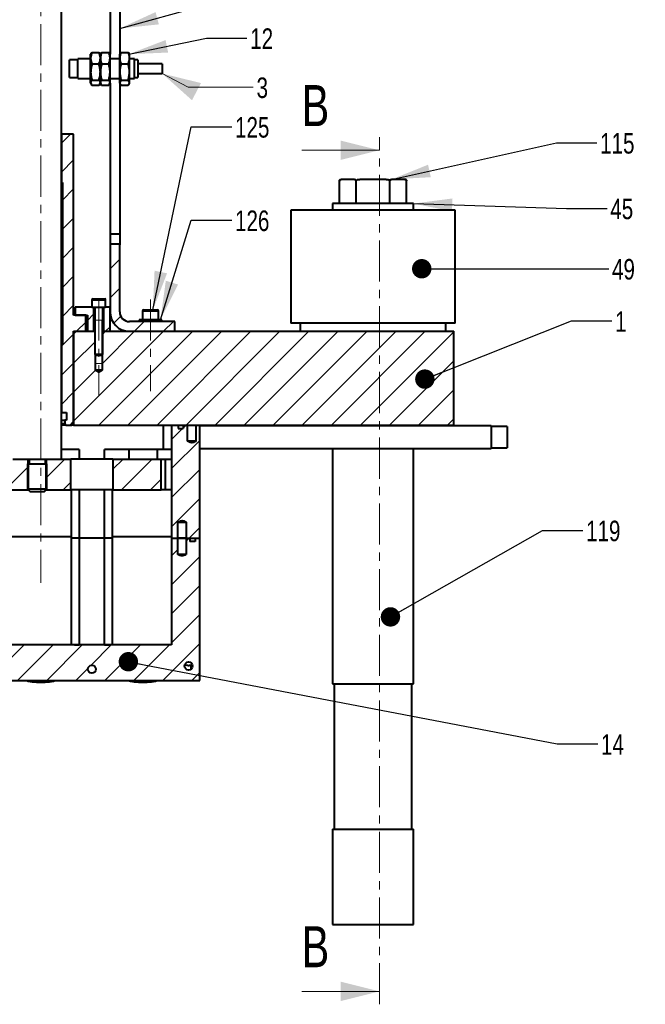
# Model space of a CAD drawing. Header units: millimetres. Extents: x 29 to 409, y 26 to 285.
# Tile 2 of 6: x 144 to 241, y 26 to 178. Entities that reach past the tile are written whole.
import ezdxf

# ---------------------------------------------------------------- set-up
doc = ezdxf.new("R2010")
doc.units = ezdxf.units.MM
doc.linetypes.add('CENTER', pattern=[10.16, 6.35, -1.27, 1.27, -1.27])
doc.styles.add('SLDTEXTSTYLE0', font='TXT', dxfattribs={"width": 0.75})
doc.dimstyles.new('SLDDIMSTYLE0', dxfattribs={"dimtxt": 6, "dimasz": 6, "dimexe": 0, "dimexo": 0.0625, "dimgap": 1.5, "dimtad": 0, "dimtih": 1, "dimtoh": 1, "dimdec": 0, "dimrnd": 1e-09, "dimzin": 0, "dimdsep": 46, "dimtxsty": 'Standard', "dimsah": 1, "dimcen": 0.09, "dimadec": 0, "dimazin": 0, "dimtfac": 1, "dimtdec": 0, "dimtofl": 0, "dimtmove": 0, "dimatfit": 3, "dimfxl": 0, "dimtolj": 1, "dimtzin": 0, "dimarcsym": 0})
doc.dimstyles.new('SLDDIMSTYLE2', dxfattribs={"dimtxt": 3, "dimasz": 3, "dimexe": 0, "dimexo": 0.0625, "dimgap": 0.75, "dimtad": 0, "dimtih": 1, "dimtoh": 1, "dimdec": 0, "dimrnd": 1e-09, "dimzin": 0, "dimdsep": 46, "dimtxsty": 'Standard', "dimblk1": 'DOT', "dimblk2": 'DOT', "dimsah": 1, "dimcen": 0.09, "dimadec": 0, "dimazin": 0, "dimtfac": 1, "dimtdec": 0, "dimtofl": 0, "dimtmove": 0, "dimatfit": 3, "dimldrblk": 'DOT', "dimfxl": 0, "dimtolj": 1, "dimtzin": 0, "dimarcsym": 0})

# ---------------------------------------------------------------- blocks, each defined once
blk = doc.blocks.new('_DOT')
at = {"color": 0, "linetype": 'ByBlock', "lineweight": -2}
blk.add_line((-0.5, 0), (-1, 0), dxfattribs=at)
at = {"color": 0, "linetype": 'ByBlock', "const_width": 0.5}
blk.add_lwpolyline([(-0.25, 0, 1), (0.25, 0, 1)], format="xyb", close=True, dxfattribs=at)

msp = doc.modelspace()

# ---------------------------------------------------------------- hatches: boundary and pattern name
at = {"linetype": 'Continuous', "lineweight": 0}
h = msp.add_hatch(dxfattribs=at)
h.set_pattern_fill('ANSI31', style=0)
h.paths.add_polyline_path([(150.449, 153.1856), (150.449, 128.1856), (150.324, 128.1856), (150.324, 117.6356), (151.099, 117.6356), (151.099, 116.4356), (150.824, 116.4356), (150.824, 115.9356), (150.9684, 115.6856), (151.9104, 115.6856), (152.199, 116.1856), (152.199, 130.1856), (154.074, 130.1856), (154.074, 132.6856), (152.199, 132.6856), (152.199, 160.6856), (150.324, 160.6856), (150.324, 153.1856)], flags=0)
h = msp.add_hatch(dxfattribs=at)
h.set_pattern_fill('ANSI31', style=0)
edge = h.paths.add_edge_path(flags=0)
edge.add_line((159.324, 143.6856), (157.824, 143.6856))
edge.add_line((157.824, 143.6856), (157.824, 133.1856))
edge.add_arc((160.824, 133.1856), 3, 180, 270)
edge.add_line((160.824, 130.1856), (167.824, 130.1856))
edge.add_line((167.824, 130.1856), (167.824, 131.6856))
edge.add_line((167.824, 131.6856), (160.824, 131.6856))
edge.add_arc((160.824, 133.1856), 1.5, 180, 270, ccw=False)
edge.add_line((159.324, 133.1856), (159.324, 143.6856))
h = msp.add_hatch(dxfattribs=at)
h.set_pattern_fill('ANSI31', style=0)
h.paths.add_polyline_path([(155.324, 133.9356), (152.449, 133.9356), (152.449, 132.6856), (154.324, 132.6856), (154.324, 130.1856), (155.324, 130.1856)], flags=0)
h = msp.add_hatch(dxfattribs=at)
h.set_pattern_fill('ANSI31', style=0)
h.paths.add_polyline_path([(156.824, 133.9356), (156.824, 130.1856), (157.824, 130.1856), (157.824, 133.9356)], flags=0)
h = msp.add_hatch(dxfattribs=at)
h.set_pattern_fill('ANSI31', style=0)
h.paths.add_polyline_path([(152.199, 130.1856), (152.199, 115.6856), (210.949, 115.6856), (210.949, 130.1856), (156.599, 130.1856), (156.599, 124.1856), (156.074, 123.8701), (155.549, 124.1856), (155.549, 130.1856)], flags=0)
h = msp.add_hatch(dxfattribs=at)
h.set_pattern_fill('ANSI31', style=0)
edge = h.paths.add_edge_path(flags=0)
edge.add_spline(control_points=[(171.0986, 113.1856), (171.0849, 113.1785), (171.0713, 113.1714), (171.0576, 113.1644), (170.9409, 113.1048), (170.8224, 113.0468), (170.6981, 113.0055), (170.6184, 112.9789), (170.5342, 112.9604), (170.4501, 112.9603), (170.3656, 112.9601), (170.2807, 112.9786), (170.2004, 113.0053), (170.0614, 113.0515), (169.9295, 113.118), (169.7995, 113.1856)], knot_values=[0.0149744, 0.0149744, 0.0149744, 0.0149744, 0.01515875, 0.01515875, 0.01515875, 0.01673081, 0.01673081, 0.01673081, 0.01774462, 0.01774462, 0.01774462, 0.01876521, 0.01876521, 0.01876521, 0.0205335, 0.0205335, 0.0205335, 0.0205335], weights=[1, 1, 1, 1, 1, 1, 1, 1, 1, 1, 1, 1, 1, 1, 1, 1], degree=3, periodic=0)
edge.add_line((169.7995, 113.1856), (169.7995, 115.6856))
edge.add_line((169.7995, 115.6856), (169.099, 115.6856))
edge.add_line((169.099, 115.6856), (169.099, 115.1606))
edge.add_line((169.099, 115.1606), (168.324, 115.1606))
edge.add_line((168.324, 115.1606), (168.324, 115.6856))
edge.add_line((168.324, 115.6856), (167.324, 115.6856))
edge.add_line((167.324, 115.6856), (167.324, 98.1856))
edge.add_line((167.324, 98.1856), (168.2995, 98.1856))
edge.add_line((168.2995, 98.1856), (168.2995, 100.6856))
edge.add_spline(control_points=[(168.2995, 100.6856), (168.4295, 100.7532), (168.5614, 100.8197), (168.7004, 100.8659), (168.7807, 100.8926), (168.8656, 100.9111), (168.9501, 100.9109), (169.0342, 100.9108), (169.1184, 100.8923), (169.1981, 100.8657), (169.3224, 100.8244), (169.4409, 100.7664), (169.5576, 100.7068), (169.5713, 100.6998), (169.5849, 100.6927), (169.5986, 100.6856)], knot_values=[0.01446164, 0.01446164, 0.01446164, 0.01446164, 0.01622006, 0.01622006, 0.01622006, 0.01723495, 0.01723495, 0.01723495, 0.0182431, 0.0182431, 0.0182431, 0.0198064, 0.0198064, 0.0198064, 0.01998971, 0.01998971, 0.01998971, 0.01998971], weights=[1, 1, 1, 1, 1, 1, 1, 1, 1, 1, 1, 1, 1, 1, 1, 1], degree=3, periodic=0)
edge.add_line((169.5986, 100.6856), (169.5986, 98.1856))
edge.add_line((169.5986, 98.1856), (171.699, 98.1856))
edge.add_line((171.699, 98.1856), (171.699, 115.6856))
edge.add_line((171.699, 115.6856), (171.0986, 115.6856))
edge.add_line((171.0986, 115.6856), (171.0986, 113.1856))
h = msp.add_hatch(dxfattribs=at)
h.set_pattern_fill('ANSI31', style=0)
h.paths.add_polyline_path([(142.4805, 105.6856), (145.299, 105.6856), (145.299, 110.4356), (142.4805, 110.4356)], flags=0)
h = msp.add_hatch(dxfattribs=at)
h.set_pattern_fill('ANSI31', style=0)
h.paths.add_polyline_path([(151.762, 110.4356), (147.849, 110.4356), (147.849, 105.6856), (151.762, 105.6856)], flags=0)
h = msp.add_hatch(dxfattribs=at)
h.set_pattern_fill('ANSI31', style=0)
h.paths.add_polyline_path([(158.262, 105.6856), (165.699, 105.6856), (165.699, 110.4356), (158.262, 110.4356)], flags=0)
h = msp.add_hatch(dxfattribs=at)
h.set_pattern_fill('ANSI31', style=0)
edge = h.paths.add_edge_path(flags=0)
edge.add_line((169.5986, 98.1856), (169.5986, 95.6856))
edge.add_spline(control_points=[(169.5986, 95.6856), (169.5849, 95.6785), (169.5713, 95.6714), (169.5576, 95.6644), (169.4409, 95.6048), (169.3224, 95.5468), (169.1981, 95.5055), (169.1184, 95.4789), (169.0342, 95.4604), (168.9501, 95.4603), (168.8656, 95.4601), (168.7807, 95.4786), (168.7004, 95.5053), (168.5614, 95.5515), (168.4295, 95.618), (168.2995, 95.6856)], knot_values=[0.0149744, 0.0149744, 0.0149744, 0.0149744, 0.01515875, 0.01515875, 0.01515875, 0.01673081, 0.01673081, 0.01673081, 0.01774462, 0.01774462, 0.01774462, 0.01876521, 0.01876521, 0.01876521, 0.0205335, 0.0205335, 0.0205335, 0.0205335], weights=[1, 1, 1, 1, 1, 1, 1, 1, 1, 1, 1, 1, 1, 1, 1, 1], degree=3, periodic=0)
edge.add_line((168.2995, 95.6856), (168.2995, 98.1856))
edge.add_line((168.2995, 98.1856), (167.324, 98.1856))
edge.add_line((167.324, 98.1856), (167.324, 81.6856))
edge.add_line((167.324, 81.6856), (79.574, 81.6856))
edge.add_line((79.574, 81.6856), (79.574, 98.1856))
edge.add_line((79.574, 98.1856), (78.5986, 98.1856))
edge.add_line((78.5986, 98.1856), (78.5986, 95.6856))
edge.add_spline(control_points=[(78.5986, 95.6856), (78.5849, 95.6785), (78.5713, 95.6714), (78.5576, 95.6644), (78.4409, 95.6048), (78.3224, 95.5468), (78.1981, 95.5055), (78.1184, 95.4789), (78.0342, 95.4604), (77.9501, 95.4603), (77.8656, 95.4601), (77.7807, 95.4786), (77.7004, 95.5053), (77.5614, 95.5515), (77.4295, 95.618), (77.2995, 95.6856)], knot_values=[0.0149744, 0.0149744, 0.0149744, 0.0149744, 0.01515875, 0.01515875, 0.01515875, 0.01673081, 0.01673081, 0.01673081, 0.01774462, 0.01774462, 0.01774462, 0.01876521, 0.01876521, 0.01876521, 0.0205335, 0.0205335, 0.0205335, 0.0205335], weights=[1, 1, 1, 1, 1, 1, 1, 1, 1, 1, 1, 1, 1, 1, 1, 1], degree=3, periodic=0)
edge.add_line((77.2995, 95.6856), (77.2995, 98.1856))
edge.add_line((77.2995, 98.1856), (76.724, 98.1856))
edge.add_line((76.724, 98.1856), (76.724, 97.6606))
edge.add_line((76.724, 97.6606), (75.949, 97.6606))
edge.add_line((75.949, 97.6606), (75.949, 98.1856))
edge.add_line((75.949, 98.1856), (75.199, 98.1856))
edge.add_line((75.199, 98.1856), (75.199, 76.1856))
edge.add_line((75.199, 76.1856), (171.699, 76.1856))
edge.add_line((171.699, 76.1856), (171.699, 98.1856))
edge.add_line((171.699, 98.1856), (170.949, 98.1856))
edge.add_line((170.949, 98.1856), (170.949, 97.6606))
edge.add_line((170.949, 97.6606), (170.174, 97.6606))
edge.add_line((170.174, 97.6606), (170.174, 98.1856))
edge.add_line((170.174, 98.1856), (169.5986, 98.1856))
edge = h.paths.add_edge_path(flags=0)
edge.add_arc((107.6675, 77.9356), 0.625, 0, 360)
edge = h.paths.add_edge_path(flags=0)
edge.add_arc((139.2305, 77.9356), 0.625, 0, 360)
edge = h.paths.add_edge_path(flags=0)
edge.add_arc((76.949, 78.4356), 0.625, 0, 360)
edge = h.paths.add_edge_path(flags=0)
edge.add_arc((169.949, 78.4356), 0.625, 0, 360)
edge = h.paths.add_edge_path(flags=0)
edge.add_arc((123.449, 77.9356), 0.625, 0, 360)
edge = h.paths.add_edge_path(flags=0)
edge.add_arc((155.012, 77.9356), 0.625, 0, 360)
edge = h.paths.add_edge_path(flags=0)
edge.add_arc((91.886, 77.9356), 0.625, 0, 360)

# ---------------------------------------------------------------- linework, layer by layer
at = {"color": 7, "linetype": 'CENTER', "lineweight": 0}
for p, q in [((147.1213, 269.1191), (147.1213, 91.3165)), ((199.4455, 26.1124), (199.4455, 160.1906)), ((156.074, 135.119), (156.074, 120.2664)), ((164.074, 135.119), (164.074, 120.9557))]:
    msp.add_line(p, q, dxfattribs=at)
at = {"color": 7, "linetype": 'Continuous', "lineweight": 40}
for p, q in [((157.824, 185.1856), (157.824, 173.0507)), ((159.324, 185.1856), (159.324, 173.0507)), ((151.574, 169.4257), (151.574, 172.1757)), ((152.824, 169.3007), (152.824, 172.3007)), ((154.824, 172.4308), (154.824, 173.0507)), ((154.824, 170.2726), (154.824, 172.4308)), ((155.025, 173.3262), (156.1231, 173.3262)), ((156.324, 172.4308), (156.324, 173.0507)), ((156.324, 172.4308), (156.324, 173.0507)), ((156.324, 170.2726), (156.324, 172.4308)), ((156.324, 170.2726), (156.324, 172.4308)), ((156.525, 173.3262), (157.6231, 173.3262)), ((157.824, 172.4308), (157.824, 173.0507)), ((157.824, 170.2726), (157.824, 172.4308)), ((159.324, 172.4308), (159.324, 173.0507)), ((159.324, 170.2726), (159.324, 172.4308)), ((159.525, 173.3262), (160.6231, 173.3262)), ((160.824, 172.4308), (160.824, 173.0507)), ((160.824, 170.2726), (160.824, 172.4308)), ((161.624, 169.3007), (161.624, 172.3007)), ((162.124, 172.1757), (162.124, 169.4257)), ((155.025, 171.5354), (156.1231, 171.5354)), ((156.525, 171.5354), (157.6231, 171.5354)), ((159.525, 171.5354), (160.6231, 171.5354)), ((165.874, 171.5507), (165.874, 170.0507)), ((154.824, 168.6426), (154.824, 170.2726)), ((156.324, 168.6426), (156.324, 170.2726)), ((156.324, 168.6426), (156.324, 170.2726)), ((157.824, 168.6426), (157.824, 170.2726)), ((159.324, 168.6426), (159.324, 170.2726)), ((160.824, 168.6426), (160.824, 170.2726)), ((154.824, 168.5507), (154.824, 168.6426)), ((155.025, 169.0099), (156.1231, 169.0099)), ((155.025, 168.2752), (156.1231, 168.2752)), ((156.324, 168.5507), (156.324, 168.6426)), ((156.525, 169.0099), (157.6231, 169.0099)), ((156.525, 168.2752), (157.6231, 168.2752)), ((157.824, 168.5507), (157.824, 168.6426)), ((157.824, 168.5507), (157.824, 145.1856)), ((159.324, 168.5507), (159.324, 168.6426)), ((159.324, 168.5507), (159.324, 145.1856)), ((159.525, 169.0099), (160.6231, 169.0099)), ((159.525, 168.2752), (160.6231, 168.2752)), ((160.824, 168.5507), (160.824, 168.6426)), ((150.324, 160.6856), (150.324, 153.1856)), ((152.199, 160.6856), (150.324, 160.6856)), ((152.199, 132.6856), (152.199, 160.6856)), ((150.324, 153.1856), (150.449, 153.1856)), ((150.449, 153.1856), (150.449, 128.1856)), ((193.2529, 149.9356), (193.2529, 153.4356)), ((193.5029, 153.6856), (193.4735, 153.6839)), ((195.5784, 153.6856), (193.5255, 153.6856)), ((195.851, 149.9356), (195.851, 153.4356)), ((200.502, 153.6856), (196.3961, 153.6856)), ((201.0471, 149.9356), (201.0471, 153.4356)), ((203.3726, 153.6856), (201.3197, 153.6856)), ((203.6452, 149.9356), (203.6452, 153.4356)), ((200.9867, 149.9356), (192.199, 149.9356)), ((204.699, 149.9356), (200.9867, 149.9356)), ((200.9111, 148.9356), (185.749, 148.9356)), ((211.149, 148.9356), (200.9111, 148.9356)), ((159.324, 145.1856), (157.824, 145.1856)), ((157.824, 145.1856), (157.824, 143.5606)), ((159.324, 145.1856), (159.324, 143.5606)), ((157.824, 143.6856), (157.824, 133.1856)), ((159.324, 143.6856), (157.824, 143.6856)), ((159.324, 133.1856), (159.324, 143.6856)), ((155.0115, 135.0606), (157.1365, 135.0606)), ((155.1365, 135.1856), (157.0115, 135.1856)), ((154.074, 132.6856), (152.199, 132.6856)), ((152.449, 133.9356), (152.449, 132.6856)), ((155.0115, 133.9356), (152.449, 133.9356)), ((152.449, 132.6856), (154.324, 132.6856)), ((154.074, 130.1856), (154.074, 132.6856)), ((154.324, 132.6856), (154.324, 130.1856)), ((155.0115, 133.9356), (157.1365, 133.9356)), ((155.324, 130.1856), (155.324, 133.9356)), ((156.824, 133.9356), (156.824, 130.1856)), ((157.824, 133.9356), (157.1365, 133.9356)), ((157.824, 130.1856), (157.824, 133.9356)), ((162.824, 133.3356), (165.324, 133.3356)), ((162.974, 133.4856), (165.174, 133.4856)), ((167.824, 131.6856), (160.824, 131.6856)), ((164.074, 131.9856), (162.324, 131.9856)), ((165.824, 131.9856), (164.074, 131.9856)), ((167.824, 130.1856), (167.824, 131.6856)), ((200.9111, 131.4356), (185.749, 131.4356)), ((211.149, 131.4356), (200.9111, 131.4356)), ((152.199, 116.1856), (152.199, 130.1856)), ((152.199, 130.1856), (154.074, 130.1856)), ((152.199, 130.1856), (152.199, 115.6856)), ((152.199, 130.1856), (155.449, 130.1856)), ((154.324, 130.1856), (155.324, 130.1856)), ((156.699, 130.1856), (210.949, 130.1856)), ((156.824, 130.1856), (157.824, 130.1856)), ((160.824, 130.1856), (167.824, 130.1856)), ((210.949, 115.6856), (210.949, 130.1856)), ((150.324, 128.1856), (150.324, 117.6356)), ((150.449, 128.1856), (150.324, 128.1856)), ((155.449, 126.6356), (156.699, 126.6356)), ((155.549, 124.1856), (155.549, 126.5356)), ((156.499, 126.4356), (155.649, 126.4356)), ((156.599, 126.5356), (156.599, 124.1856)), ((156.074, 123.8701), (155.549, 124.1856)), ((156.599, 124.1856), (155.549, 124.1856)), ((156.599, 124.1856), (156.074, 123.8701)), ((150.324, 117.6356), (151.099, 117.6356)), ((151.099, 117.6356), (151.099, 116.4356)), ((150.324, 116.4356), (150.824, 116.4356)), ((150.324, 115.9356), (150.824, 115.9356)), ((150.824, 116.4356), (150.824, 115.9356)), ((151.099, 116.4356), (150.824, 116.4356)), ((150.9684, 115.6856), (150.824, 115.9356)), ((152.199, 116.1856), (151.9104, 115.6856)), ((150.9684, 115.6856), (150.324, 115.6856)), ((150.9684, 115.6856), (151.9104, 115.6856)), ((152.199, 115.6856), (151.9104, 115.6856)), ((152.199, 115.6856), (210.949, 115.6856)), ((166.074, 111.9356), (166.074, 115.6856)), ((167.324, 115.6856), (167.324, 98.1856)), ((167.324, 115.6856), (168.324, 115.6856)), ((168.324, 115.6856), (168.324, 115.1606)), ((168.324, 115.1606), (169.099, 115.1606)), ((169.099, 115.6856), (169.099, 115.1606)), ((169.099, 115.6856), (169.7995, 115.6856)), ((169.7995, 113.1856), (169.7995, 115.6856)), ((171.0986, 115.6856), (171.0986, 113.1856)), ((171.0986, 115.6856), (171.699, 115.6856)), ((171.699, 98.1856), (171.699, 115.6856)), ((216.699, 115.5606), (216.699, 112.0606)), ((219.199, 115.4552), (219.199, 112.166)), ((171.0986, 113.1856), (169.7995, 113.1856)), ((153.0463, 111.9356), (150.324, 111.9356)), ((153.0463, 111.9356), (153.0463, 110.4356)), ((156.9778, 110.4356), (156.9778, 111.9356)), ((166.074, 111.9356), (156.9778, 111.9356)), ((160.7278, 111.9356), (160.7278, 110.4356)), ((165.0778, 111.9356), (165.0778, 110.4356)), ((167.324, 111.9356), (166.074, 111.9356)), ((142.824, 110.4356), (146.574, 110.4356)), ((145.074, 109.6856), (146.574, 109.6856)), ((145.299, 109.6856), (145.299, 110.4356)), ((146.574, 110.4356), (150.324, 110.4356)), ((146.574, 109.6856), (148.074, 109.6856)), ((147.849, 110.4356), (147.849, 109.6856)), ((150.324, 110.4356), (151.762, 110.4356)), ((151.762, 105.6856), (151.762, 110.4356)), ((158.262, 110.4356), (151.762, 110.4356)), ((158.262, 110.4356), (158.262, 105.6856)), ((158.262, 110.4356), (165.699, 110.4356)), ((165.699, 105.6856), (165.699, 110.4356)), ((165.699, 110.4356), (166.324, 110.4356)), ((166.324, 110.4356), (166.324, 105.6856)), ((166.324, 110.4356), (167.324, 110.4356)), ((142.4805, 105.6856), (145.199, 105.6856)), ((145.074, 105.8106), (146.574, 105.8106)), ((145.449, 105.4356), (146.574, 105.4356)), ((146.574, 105.8106), (148.074, 105.8106)), ((146.574, 105.4356), (147.699, 105.4356)), ((147.949, 105.6856), (151.762, 105.6856)), ((158.262, 105.6856), (151.762, 105.6856)), ((153.0463, 105.6856), (153.0463, 98.1856)), ((156.9778, 98.1856), (156.9778, 105.6856)), ((158.262, 105.6856), (165.699, 105.6856)), ((166.324, 105.6856), (165.699, 105.6856)), ((167.324, 105.6856), (166.324, 105.6856)), ((168.2995, 98.1856), (168.2995, 100.6856)), ((168.2995, 100.6856), (169.5986, 100.6856)), ((169.5986, 100.6856), (169.5986, 98.1856)), ((142.3713, 98.4356), (151.8713, 98.4356)), ((142.3713, 98.4356), (147.1213, 98.4356)), ((147.1213, 98.4356), (151.8713, 98.4356)), ((153.0463, 98.1856), (151.8713, 98.1856)), ((153.0463, 98.1856), (151.8713, 98.1856)), ((153.0463, 98.1856), (153.0463, 81.6856)), ((156.9778, 98.1856), (153.0463, 98.1856)), ((156.9778, 98.1856), (153.0463, 98.1856)), ((156.9778, 81.6856), (156.9778, 98.1856)), ((158.1528, 98.1856), (156.9778, 98.1856)), ((158.1528, 98.1856), (156.9778, 98.1856)), ((158.1528, 98.4356), (167.324, 98.4356)), ((158.1528, 98.4356), (162.9028, 98.4356)), ((162.9028, 98.4356), (167.324, 98.4356)), ((167.324, 98.1856), (167.324, 81.6856)), ((167.324, 98.1856), (168.2995, 98.1856)), ((167.324, 98.1856), (168.2995, 98.1856)), ((168.2995, 95.6856), (168.2995, 98.1856)), ((169.5986, 98.1856), (168.2995, 98.1856)), ((168.2995, 98.1856), (169.5986, 98.1856)), ((169.5986, 98.1856), (170.174, 98.1856)), ((169.5986, 98.1856), (169.5986, 95.6856)), ((169.5986, 98.1856), (171.699, 98.1856)), ((170.174, 98.1856), (170.174, 97.6606)), ((170.949, 97.6606), (170.174, 97.6606)), ((170.949, 98.1856), (170.949, 97.6606)), ((170.949, 98.1856), (171.699, 98.1856)), ((171.699, 76.1856), (171.699, 98.1856)), ((169.5986, 95.6856), (168.2995, 95.6856)), ((167.324, 81.6856), (79.574, 81.6856)), ((152.3126, 81.6856), (151.8713, 81.6856)), ((152.3126, 81.6856), (153.0463, 81.6856)), ((156.9778, 81.6856), (157.7115, 81.6856)), ((158.1528, 81.6856), (157.7115, 81.6856)), ((170.324, 78.6856), (170.324, 77.9356)), ((75.199, 76.1856), (171.699, 76.1856)), ((145.788, 75.995), (147.1213, 75.995)), ((147.1213, 75.995), (148.4546, 75.995)), ((161.5695, 75.995), (162.9028, 75.995)), ((162.9028, 75.995), (164.2361, 75.995)), ((192.199, 75.6856), (204.699, 75.6856)), ((192.199, 53.1856), (204.699, 53.1856)), ((192.199, 38.4356), (204.699, 38.4356))]:
    msp.add_line(p, q, dxfattribs=at)
at = {"color": 7, "linetype": 'Continuous', "lineweight": 0}
for p, q in [((187.4455, 158.1906), (199.4455, 158.1906)), ((155.449, 131.9356), (155.4966, 131.9356)), ((155.4966, 131.9356), (156.699, 131.9356)), ((155.574, 131.9356), (155.574, 126.5106)), ((156.574, 126.5106), (156.574, 131.9356)), ((155.449, 125.1856), (155.449, 130.1856)), ((156.699, 130.1856), (156.699, 125.1856)), ((155.549, 125.1856), (155.449, 125.1856)), ((155.549, 125.1856), (156.599, 125.1856)), ((156.699, 125.1856), (156.599, 125.1856)), ((145.074, 105.6856), (145.074, 110.4356)), ((145.074, 109.6856), (145.1212, 109.6856)), ((145.1212, 109.6856), (148.074, 109.6856)), ((145.2928, 109.6856), (145.2928, 105.5918)), ((147.8553, 105.5918), (147.8553, 109.6856)), ((148.074, 110.4356), (148.074, 105.6856)), ((187.4455, 28.1124), (199.4455, 28.1124))]:
    msp.add_line(p, q, dxfattribs=at)
at = {"color": 7, "linetype": 'Continuous', "lineweight": 0, "flags": 128}
msp.add_lwpolyline([(179.9559, 167.9297), (169.8928, 167.9297), (165.874, 170.0507)], dxfattribs=at)
at = {"color": 7, "linetype": 'Continuous', "lineweight": 40, "flags": 128}
for points in [[(144.897, 76.1856), (145.1803, 76.1001), (145.788, 75.995)], [(148.4546, 75.995), (149.0623, 76.1001), (149.3455, 76.1856)], [(160.6785, 76.1856), (160.9618, 76.1001), (161.5695, 75.995)], [(164.2361, 75.995), (164.8438, 76.1001), (165.127, 76.1856)]]:
    msp.add_lwpolyline(points, dxfattribs=at)
at = {"color": 7, "linetype": 'Continuous', "lineweight": 40}
for centre in [(155.012, 77.9356), (169.949, 78.4356)]:
    msp.add_circle(centre, 0.625, dxfattribs=at)
for centre, radius, start, end in [((193.5029, 153.4356), 0.25, 160.368725, 186.80241), ((203.3952, 153.4356), 0.25, 45.087247, 90), ((155.1365, 135.0606), 0.125, 90, 180), ((157.0115, 135.0606), 0.125, 0, 90), ((160.824, 133.1856), 3, 180, 270), ((160.824, 133.1856), 1.5, 180, 270), ((162.974, 133.3356), 0.15, 90, 180), ((165.174, 133.3356), 0.15, 0, 90), ((147.1213, 90.9356), 15, 264.900311, 275.099689), ((162.9028, 90.9356), 15, 264.900311, 275.099689)]:
    msp.add_arc(centre, radius, start, end, dxfattribs=at)
for points in [[(150.324, 110.4356), (150.324, 237.9356)], [(152.824, 172.1757), (151.574, 172.1757)], [(154.824, 172.3007), (152.824, 172.3007)], [(154.8793, 173.1465), (154.824, 173.0507)], [(156.324, 173.0507), (156.2688, 173.1465)], [(156.3793, 173.1465), (156.324, 173.0507)], [(157.824, 173.0507), (157.7688, 173.1465)], [(159.324, 172.3007), (157.824, 172.3007)], [(159.3793, 173.1465), (159.324, 173.0507)], [(160.824, 173.0507), (160.7688, 173.1465)], [(161.624, 172.3007), (160.824, 172.3007)], [(162.124, 172.1757), (161.624, 172.1757)], [(165.874, 171.5507), (162.124, 171.5507)], [(151.574, 169.4257), (152.824, 169.4257)], [(152.824, 169.3007), (154.824, 169.3007)], [(157.824, 169.3007), (159.324, 169.3007)], [(160.824, 169.3007), (161.624, 169.3007)], [(161.624, 169.4257), (162.124, 169.4257)], [(162.124, 170.0507), (165.874, 170.0507)], [(154.824, 168.5507), (154.8793, 168.455)], [(156.2688, 168.455), (156.324, 168.5507)], [(156.324, 168.5507), (156.3793, 168.455)], [(157.7688, 168.455), (157.824, 168.5507)], [(159.324, 168.5507), (159.3793, 168.455)], [(160.7688, 168.455), (160.824, 168.5507)], [(192.199, 149.9356), (192.199, 148.9356)], [(204.699, 148.9356), (204.699, 149.9356)], [(185.749, 148.9356), (185.749, 131.4356)], [(211.149, 131.4356), (211.149, 148.9356)], [(155.0115, 135.0606), (155.0115, 133.9356)], [(157.1365, 133.9356), (157.1365, 135.0606)], [(155.449, 133.9356), (155.449, 126.6356)], [(156.699, 126.6356), (156.699, 133.9356)], [(162.824, 133.3356), (162.824, 131.9856)], [(165.324, 131.9856), (165.324, 133.3356)], [(162.324, 131.9856), (162.324, 131.6856)], [(165.824, 131.6856), (165.824, 131.9856)], [(187.199, 131.4356), (187.199, 130.1856)], [(209.699, 130.1856), (209.699, 131.4356)], [(155.449, 126.6356), (155.649, 126.4356)], [(156.499, 126.4356), (156.699, 126.6356)], [(216.699, 115.5606), (171.699, 115.5606)], [(192.199, 115.6856), (192.199, 115.5606)], [(204.699, 115.5606), (204.699, 115.6856)], [(219.199, 115.4552), (216.699, 115.4552)], [(171.699, 112.0606), (216.699, 112.0606)], [(192.199, 112.0606), (192.199, 75.6856)], [(204.699, 75.6856), (204.699, 112.0606)], [(216.699, 112.166), (219.199, 112.166)], [(145.074, 109.6856), (145.074, 105.8106)], [(145.324, 110.4356), (145.324, 109.6856)], [(147.824, 109.6856), (147.824, 110.4356)], [(148.074, 105.8106), (148.074, 109.6856)], [(145.074, 105.8106), (145.449, 105.4356)], [(147.699, 105.4356), (148.074, 105.8106)], [(151.8713, 98.4356), (151.8713, 105.6856)], [(158.1528, 105.6856), (158.1528, 98.4356)], [(151.8713, 81.6856), (151.8713, 98.4356)], [(158.1528, 98.4356), (158.1528, 81.6856)], [(170.5219, 78.6856), (170.324, 78.6856)], [(192.449, 75.6856), (192.449, 53.1856)], [(204.449, 53.1856), (204.449, 75.6856)], [(192.199, 53.1856), (192.199, 38.4356)], [(204.699, 38.4356), (204.699, 53.1856)]]:
    msp.add_open_spline(points, degree=1, dxfattribs=at)
for points, knots in [([(155.025, 173.3262), (154.9688, 173.1808), (154.8555, 172.8873), (154.8346, 172.5839), (154.824, 172.4308)], [0, 0, 0, 0, 0.49545858, 1, 1, 1, 1]), ([(154.824, 172.4308), (154.8243, 172.4096), (154.8261, 172.2489), (154.87, 171.9458), (154.973, 171.673), (155.025, 171.5354)], [0, 0, 0, 0, 0.070090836, 0.530784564, 1, 1, 1, 1]), ([(154.905, 173.1445), (154.9152, 173.1778), (154.9342, 173.2395), (154.9964, 173.2989), (155.025, 173.3262)], [0, 0, 0, 0, 0.54001288, 1, 1, 1, 1]), ([(156.324, 172.4308), (156.3238, 172.452), (156.322, 172.6128), (156.2781, 172.9158), (156.1751, 173.1886), (156.1231, 173.3262)], [0, 0, 0, 0, 0.07009087, 0.53078461, 1, 1, 1, 1]), ([(156.1231, 173.3262), (156.1517, 173.2989), (156.2139, 173.2395), (156.2329, 173.1778), (156.2431, 173.1445)], [0, 0, 0, 0, 0.45998712, 1, 1, 1, 1]), ([(156.1231, 171.5354), (156.1793, 171.6808), (156.2926, 171.9743), (156.3135, 172.2777), (156.324, 172.4308)], [0, 0, 0, 0, 0.49545862, 1, 1, 1, 1]), ([(156.525, 173.3262), (156.4688, 173.1808), (156.3555, 172.8873), (156.3346, 172.5839), (156.324, 172.4308)], [0, 0, 0, 0, 0.4954587, 1, 1, 1, 1]), ([(156.324, 172.4308), (156.3243, 172.4096), (156.3261, 172.2489), (156.37, 171.9458), (156.473, 171.673), (156.525, 171.5354)], [0, 0, 0, 0, 0.0700908, 0.53078455, 1, 1, 1, 1]), ([(156.405, 173.1445), (156.4152, 173.1778), (156.4342, 173.2395), (156.4964, 173.2989), (156.525, 173.3262)], [0, 0, 0, 0, 0.54001288, 1, 1, 1, 1]), ([(157.824, 172.4308), (157.8238, 172.452), (157.822, 172.6128), (157.7781, 172.9158), (157.6751, 173.1886), (157.6231, 173.3262)], [0, 0, 0, 0, 0.07009091, 0.53078495, 1, 1, 1, 1]), ([(157.6231, 173.3262), (157.6517, 173.2989), (157.7139, 173.2395), (157.7329, 173.1778), (157.7431, 173.1445)], [0, 0, 0, 0, 0.45998744, 1, 1, 1, 1]), ([(157.6231, 171.5354), (157.6793, 171.6808), (157.7926, 171.9743), (157.8135, 172.2777), (157.824, 172.4308)], [0, 0, 0, 0, 0.495458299, 1, 1, 1, 1]), ([(159.525, 173.3262), (159.4688, 173.1808), (159.3555, 172.8873), (159.3346, 172.5839), (159.324, 172.4308)], [0, 0, 0, 0, 0.4954587, 1, 1, 1, 1]), ([(159.324, 172.4308), (159.3243, 172.4096), (159.3261, 172.2489), (159.37, 171.9458), (159.473, 171.673), (159.525, 171.5354)], [0, 0, 0, 0, 0.07009088, 0.5307849, 1, 1, 1, 1]), ([(159.405, 173.1445), (159.4152, 173.1778), (159.4342, 173.2395), (159.4964, 173.2989), (159.525, 173.3262)], [0, 0, 0, 0, 0.54001256, 1, 1, 1, 1]), ([(160.824, 172.4308), (160.8238, 172.452), (160.822, 172.6128), (160.7781, 172.9158), (160.6751, 173.1886), (160.6231, 173.3262)], [0, 0, 0, 0, 0.07009089, 0.53078448, 1, 1, 1, 1]), ([(160.6231, 173.3262), (160.6517, 173.2989), (160.7139, 173.2395), (160.7329, 173.1778), (160.7431, 173.1445)], [0, 0, 0, 0, 0.45998744, 1, 1, 1, 1]), ([(160.6231, 171.5354), (160.6793, 171.6808), (160.7926, 171.9743), (160.8135, 172.2777), (160.824, 172.4308)], [0, 0, 0, 0, 0.49545873, 1, 1, 1, 1]), ([(155.025, 171.5354), (154.9688, 171.3303), (154.8555, 170.9164), (154.8346, 170.4885), (154.824, 170.2726)], [0, 0, 0, 0, 0.49545926, 1, 1, 1, 1]), ([(156.324, 170.2726), (156.3238, 170.3026), (156.322, 170.5292), (156.2781, 170.9566), (156.1751, 171.3413), (156.1231, 171.5354)], [0, 0, 0, 0, 0.07008825, 0.5307839, 1, 1, 1, 1]), ([(156.525, 171.5354), (156.4688, 171.3303), (156.3555, 170.9164), (156.3346, 170.4885), (156.324, 170.2726)], [0, 0, 0, 0, 0.49545938, 1, 1, 1, 1]), ([(157.824, 170.2726), (157.8238, 170.3026), (157.822, 170.5292), (157.7781, 170.9566), (157.6751, 171.3413), (157.6231, 171.5354)], [0, 0, 0, 0, 0.0700883, 0.53078424, 1, 1, 1, 1]), ([(159.525, 171.5354), (159.4688, 171.3303), (159.3555, 170.9164), (159.3346, 170.4885), (159.324, 170.2726)], [0, 0, 0, 0, 0.49545938, 1, 1, 1, 1]), ([(160.824, 170.2726), (160.8238, 170.3026), (160.822, 170.5292), (160.7781, 170.9566), (160.6751, 171.3413), (160.6231, 171.5354)], [0, 0, 0, 0, 0.07008827, 0.53078377, 1, 1, 1, 1]), ([(154.824, 170.2726), (154.8243, 170.2427), (154.8261, 170.016), (154.87, 169.5887), (154.973, 169.204), (155.025, 169.0099)], [0, 0, 0, 0, 0.07009079, 0.53078518, 1, 1, 1, 1]), ([(156.1231, 169.0099), (156.1793, 169.215), (156.2926, 169.6289), (156.3135, 170.0568), (156.324, 170.2726)], [0, 0, 0, 0, 0.49545791, 1, 1, 1, 1]), ([(156.324, 170.2726), (156.3243, 170.2427), (156.3261, 170.016), (156.37, 169.5887), (156.473, 169.204), (156.525, 169.0099)], [0, 0, 0, 0, 0.07009076, 0.53078516, 1, 1, 1, 1]), ([(157.6231, 169.0099), (157.6793, 169.215), (157.7926, 169.6289), (157.8135, 170.0568), (157.824, 170.2726)], [0, 0, 0, 0, 0.4954576, 1, 1, 1, 1]), ([(159.324, 170.2726), (159.3243, 170.2427), (159.3261, 170.016), (159.37, 169.5887), (159.473, 169.204), (159.525, 169.0099)], [0, 0, 0, 0, 0.07009083, 0.53078552, 1, 1, 1, 1]), ([(160.6231, 169.0099), (160.6793, 169.215), (160.7926, 169.6289), (160.8135, 170.0568), (160.824, 170.2726)], [0, 0, 0, 0, 0.49545803, 1, 1, 1, 1]), ([(155.025, 169.0099), (154.9979, 168.9825), (154.8797, 168.8628), (154.8483, 168.7385), (154.824, 168.6426)], [0, 0, 0, 0, 0.22897326, 1, 1, 1, 1]), ([(154.824, 168.6426), (154.8265, 168.612), (154.8367, 168.4877), (154.9441, 168.3665), (155.025, 168.2752)], [0, 0, 0, 0, 0.24600009, 1, 1, 1, 1]), ([(156.324, 168.6426), (156.2998, 168.7385), (156.2684, 168.8628), (156.1502, 168.9825), (156.1231, 169.0099)], [0, 0, 0, 0, 0.77102674, 1, 1, 1, 1]), ([(156.1231, 168.2752), (156.204, 168.3665), (156.3114, 168.4877), (156.3215, 168.612), (156.324, 168.6426)], [0, 0, 0, 0, 0.75399991, 1, 1, 1, 1]), ([(156.525, 169.0099), (156.4979, 168.9825), (156.3797, 168.8628), (156.3483, 168.7385), (156.324, 168.6426)], [0, 0, 0, 0, 0.22897333, 1, 1, 1, 1]), ([(156.324, 168.6426), (156.3265, 168.612), (156.3367, 168.4877), (156.4441, 168.3665), (156.525, 168.2752)], [0, 0, 0, 0, 0.24600001, 1, 1, 1, 1]), ([(157.824, 168.6426), (157.7998, 168.7385), (157.7684, 168.8628), (157.6502, 168.9825), (157.6231, 169.0099)], [0, 0, 0, 0, 0.77102667, 1, 1, 1, 1]), ([(157.6231, 168.2752), (157.704, 168.3665), (157.8114, 168.4877), (157.8215, 168.612), (157.824, 168.6426)], [0, 0, 0, 0, 0.753999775, 1, 1, 1, 1]), ([(159.525, 169.0099), (159.4979, 168.9825), (159.3797, 168.8628), (159.3483, 168.7385), (159.324, 168.6426)], [0, 0, 0, 0, 0.22897333, 1, 1, 1, 1]), ([(159.324, 168.6426), (159.3265, 168.612), (159.3367, 168.4877), (159.4441, 168.3665), (159.525, 168.2752)], [0, 0, 0, 0, 0.24600001, 1, 1, 1, 1]), ([(160.824, 168.6426), (160.7998, 168.7385), (160.7684, 168.8628), (160.6502, 168.9825), (160.6231, 169.0099)], [0, 0, 0, 0, 0.77102667, 1, 1, 1, 1]), ([(160.6231, 168.2752), (160.704, 168.3665), (160.8114, 168.4877), (160.8215, 168.612), (160.824, 168.6426)], [0, 0, 0, 0, 0.75399999, 1, 1, 1, 1]), ([(193.2529, 153.4356), (193.2533, 153.4467), (193.2543, 153.472), (193.2647, 153.5166), (193.2907, 153.5738), (193.3527, 153.6427), (193.4358, 153.6799), (193.5, 153.684), (193.5255, 153.6856)], [0, 0, 0, 0, 0.051183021, 0.11698192, 0.223152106, 0.404417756, 0.763875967, 1, 1, 1, 1]), ([(195.5784, 153.6856), (195.6313, 153.6799), (195.7133, 153.6711), (195.8004, 153.5947), (195.8353, 153.527), (195.8487, 153.4804), (195.8503, 153.4492), (195.851, 153.4356)], [0, 0, 0, 0, 0.48852183, 0.75775645, 0.85566421, 0.93708089, 1, 1, 1, 1]), ([(195.851, 153.4356), (195.8526, 153.4506), (195.8562, 153.4838), (195.8893, 153.5368), (195.9634, 153.5999), (196.1339, 153.67), (196.2905, 153.6855), (196.395, 153.6856), (196.3961, 153.6856)], [0, 0, 0, 0, 0.06910735, 0.15334193, 0.28147021, 0.51568621, 0.99459891, 1, 1, 1, 1]), ([(200.502, 153.6856), (200.5101, 153.6856), (200.5763, 153.6852), (200.7131, 153.6742), (200.8651, 153.6344), (200.9706, 153.5719), (201.0189, 153.524), (201.0437, 153.4753), (201.0461, 153.4474), (201.0471, 153.4356)], [0, 0, 0, 0, 0.03776699, 0.3066919, 0.63494471, 0.75277494, 0.87141878, 0.94537194, 1, 1, 1, 1]), ([(201.0471, 153.4356), (201.0479, 153.4506), (201.0498, 153.4838), (201.0663, 153.5368), (201.1034, 153.5999), (201.1886, 153.67), (201.267, 153.6855), (201.3191, 153.6856), (201.3197, 153.6856)], [0, 0, 0, 0, 0.069108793, 0.153342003, 0.281474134, 0.515681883, 0.994600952, 1, 1, 1, 1]), ([(203.3726, 153.6856), (203.3767, 153.6856), (203.4098, 153.6852), (203.4782, 153.6742), (203.5542, 153.6344), (203.6069, 153.5719), (203.6311, 153.524), (203.6435, 153.4753), (203.6447, 153.4474), (203.6452, 153.4356)], [0, 0, 0, 0, 0.03776264, 0.30668815, 0.63494941, 0.75277636, 0.87142036, 0.94537078, 1, 1, 1, 1]), ([(171.0986, 113.1856), (171.0849, 113.1785), (170.9549, 113.1113), (170.7482, 113.0088), (170.4496, 112.9414), (170.1353, 113.0118), (169.9298, 113.1182), (169.7995, 113.1856)], [0, 0, 0, 0, 0.033332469, 0.317186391, 0.499260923, 0.68249822, 1, 1, 1, 1]), ([(168.2995, 100.6856), (168.4298, 100.753), (168.6353, 100.8594), (168.9496, 100.9298), (169.2482, 100.8624), (169.4549, 100.7599), (169.5849, 100.6927), (169.5986, 100.6856)], [0, 0, 0, 0, 0.317501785, 0.500736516, 0.682811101, 0.966667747, 1, 1, 1, 1]), ([(169.5986, 95.6856), (169.5849, 95.6785), (169.4549, 95.6113), (169.2482, 95.5088), (168.9496, 95.4414), (168.6353, 95.5118), (168.4298, 95.6182), (168.2995, 95.6856)], [0, 0, 0, 0, 0.03333286, 0.31718887, 0.49926352, 0.68249831, 1, 1, 1, 1]), ([(170.324, 78.5393), (170.2997, 78.5376), (170.2226, 78.5323), (170.1222, 78.5035), (170.0345, 78.4735), (169.9911, 78.4551), (169.9694, 78.4451), (169.9585, 78.4398), (169.9534, 78.4373), (169.9511, 78.4361), (169.95, 78.4356), (169.9495, 78.4354), (169.9492, 78.4353), (169.949, 78.4353), (169.9486, 78.4354), (169.9475, 78.4359), (169.9434, 78.4379), (169.9268, 78.4462), (169.8592, 78.4767), (169.6637, 78.5417), (169.4717, 78.5528), (169.3367, 78.5606)], [0, 0, 0, 0, 0.07144553, 0.22651264, 0.30490085, 0.34424285, 0.36523953, 0.3752908, 0.37986097, 0.38193019, 0.38287471, 0.38332302, 0.38353444, 0.38369828, 0.38386218, 0.38452356, 0.38712058, 0.3975009, 0.43903692, 0.60554173, 1, 1, 1, 1])]:
    msp.add_open_spline(points, degree=3, knots=knots, dxfattribs=at)
at = {"color": 7, "linetype": 'Continuous', "lineweight": 0}
for points in [[(165.874, 170.0507), (170.4802, 165.9236), (171.8805, 168.5768)], [(199.4455, 158.1906), (193.4455, 159.6906), (193.4455, 156.6906)], [(199.4455, 28.1124), (193.4455, 29.6124), (193.4455, 26.6124)]]:
    msp.add_solid(points, dxfattribs=at)

# ---------------------------------------------------------------- texts
at = {"color": 7, "linetype": 'Continuous', "lineweight": 0, "char_height": 3.175, "attachment_point": 1, "style": 'SLDTEXTSTYLE0'}
for s, insert in [('12', (179.4782, 177.0323)), ('3', (180.4624, 169.4433)), ('125', (177.1322, 163.3183)), ('115', (233.5507, 160.8497)), ('45', (235.1238, 150.707)), ('126', (177.1322, 148.8642)), ('49', (235.3911, 141.3753)), ('1', (235.8734, 133.2926)), ('119', (231.3799, 100.9063)), ('14', (233.6837, 67.88))]:
    msp.add_mtext(s, dxfattribs=dict(at, insert=insert))
at = {"color": 7, "linetype": 'Continuous', "char_height": 6.35, "attachment_point": 1, "style": 'SLDTEXTSTYLE0'}
for insert in [(187.4455, 168.2694), (187.4455, 38.1912)]:
    msp.add_mtext('B', dxfattribs=dict(at, insert=insert))

# ---------------------------------------------------------------- leaders
at = {"color": 7, "linetype": 'Continuous', "lineweight": 0}
for points, dimstyle in [([(159.324, 177.0193), (175.0716, 181.3317), (181.3216, 181.3317)], 'SLDDIMSTYLE0'), ([(160.7245, 173.0495), (172.7226, 175.523), (178.9726, 175.523)], 'SLDDIMSTYLE0'), ([(164.4349, 133.4856), (170.3736, 161.8023), (176.6236, 161.8023)], 'SLDDIMSTYLE0'), ([(201.3197, 153.6856), (226.7949, 159.335), (233.0449, 159.335)], 'SLDDIMSTYLE0'), ([(204.699, 149.9356), (228.37, 149.1924), (234.62, 149.1924)], 'SLDDIMSTYLE0'), ([(165.6028, 131.9856), (170.3736, 147.3533), (176.6236, 147.3533)], 'SLDDIMSTYLE0'), ([(205.9873, 139.8642), (228.634, 139.8602), (234.884, 139.8602)], 'SLDDIMSTYLE2'), ([(206.4669, 122.7954), (229.1165, 131.7844), (235.3665, 131.7844)], 'SLDDIMSTYLE2'), ([(201.1555, 86.0239), (224.628, 99.3903), (230.878, 99.3903)], 'SLDDIMSTYLE2'), ([(160.6524, 79.0919), (226.9314, 66.3678), (233.1814, 66.3678)], 'SLDDIMSTYLE2')]:
    msp.add_leader(points, dimstyle=dimstyle, dxfattribs=at)

doc.saveas('drawing.dxf')
